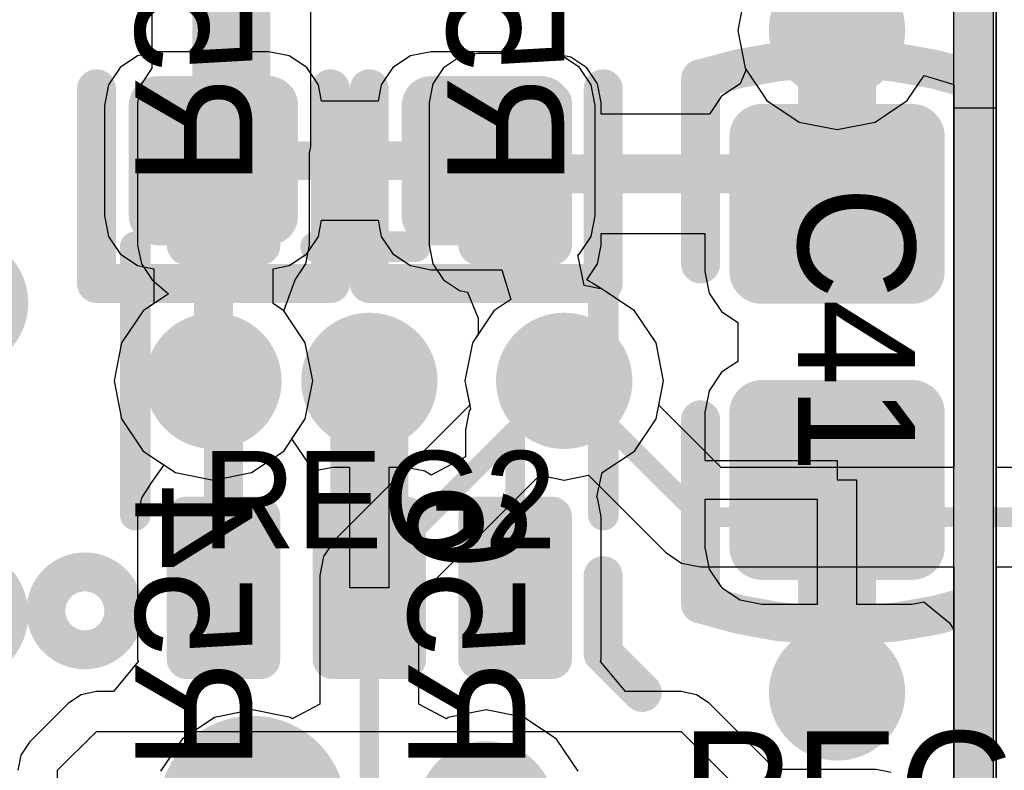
# Model space of a CAD drawing. Header units: millimetres. Extents: x 1.4 to 10.4, y 0 to 10.9.
# Tile 67 of 177: x 3.71 to 3.963, y 4.985 to 5.178. Entities that reach past the tile are written whole.
import ezdxf

# ---------------------------------------------------------------- set-up
doc = ezdxf.new("R2010")
doc.units = ezdxf.units.MM
doc.header["$MEASUREMENT"] = 0
for name, color, linetype in [('BottomLayer', 5, 'Continuous'), ('BottomOverlay', 54, 'Continuous'), ('BottomPaste', 16, 'Continuous'), ('BottomSolder', 6, 'Continuous'), ('DrillDrawing', 1, 'Continuous'), ('DrillGuide', 244, 'Continuous'), ('InternalPlane1', 76, 'Continuous'), ('InternalPlane2', 16, 'Continuous'), ('Mechanical31', 56, 'Continuous'), ('Mechanical32', 56, 'Continuous'), ('MultiLayer', 9, 'Continuous'), ('TopLayer', 1, 'Continuous'), ('TopOverlay', 2, 'Continuous'), ('TopPaste', 8, 'Continuous'), ('TopSolder', 216, 'Continuous')]:
    doc.layers.add(name, color=color, linetype=linetype)

msp = doc.modelspace()

# ---------------------------------------------------------------- linework, layer by layer
at = {"layer": 'BottomLayer'}
for p, q in [((3.95, 5.155), (3.95, 5.195)), ((3.96082, 5.195), (3.96082, 5.155)), ((3.96082, 5.155), (3.96082, 5.195)), ((3.89645, 5.18475), (3.89451, 5.175)), ((3.89451, 5.175), (3.89645, 5.16525)), ((3.74583, 5.16952), (3.74054, 5.16847)), ((3.77417, 5.16952), (3.74583, 5.16952)), ((3.77946, 5.16847), (3.77417, 5.16952)), ((3.81583, 5.16952), (3.81054, 5.16847)), ((3.84417, 5.16952), (3.81583, 5.16952)), ((3.84946, 5.16847), (3.84417, 5.16952)), ((3.74054, 5.16847), (3.73606, 5.16547)), ((3.78394, 5.16547), (3.77946, 5.16847)), ((3.81054, 5.16847), (3.80606, 5.16547)), ((3.85394, 5.16547), (3.84946, 5.16847)), ((3.73606, 5.16547), (3.73307, 5.16099)), ((3.78693, 5.16099), (3.78394, 5.16547)), ((3.80606, 5.16547), (3.80307, 5.16099)), ((3.85693, 5.16099), (3.85394, 5.16547)), ((3.89645, 5.16525), (3.90198, 5.15698)), ((3.93802, 5.15698), (3.94234, 5.16344)), ((3.94234, 5.16344), (3.95, 5.16112)), ((3.95, 5.16112), (3.95, 5.06274)), ((3.73307, 5.16099), (3.73202, 5.15571)), ((3.78776, 5.15683), (3.78693, 5.16099)), ((3.80307, 5.16099), (3.80224, 5.15683)), ((3.85798, 5.15571), (3.85693, 5.16099)), ((3.80224, 5.15683), (3.78776, 5.15683)), ((3.90198, 5.15698), (3.91025, 5.15145)), ((3.92975, 5.15145), (3.93802, 5.15698)), ((3.73202, 5.15571), (3.73202, 5.12736)), ((3.85798, 5.12736), (3.85798, 5.15571)), ((3.96082, 5.155), (3.95, 5.155)), ((3.96082, 5.06274), (3.96082, 5.155)), ((3.91025, 5.15145), (3.92, 5.14951)), ((3.92, 5.14951), (3.92975, 5.15145)), ((3.73202, 5.12736), (3.73307, 5.12208)), ((3.78693, 5.12208), (3.78776, 5.12624)), ((3.78776, 5.12624), (3.80224, 5.12624)), ((3.80224, 5.12624), (3.80307, 5.12208)), ((3.85693, 5.12208), (3.85798, 5.12736)), ((3.73307, 5.12208), (3.73606, 5.1176)), ((3.78394, 5.1176), (3.78693, 5.12208)), ((3.80307, 5.12208), (3.80606, 5.1176)), ((3.85394, 5.1176), (3.85693, 5.12208)), ((3.73606, 5.1176), (3.74054, 5.1146)), ((3.77946, 5.1146), (3.78394, 5.1176)), ((3.80606, 5.1176), (3.81054, 5.1146)), ((3.85353, 5.11732), (3.85394, 5.1176)), ((3.85509, 5.10948), (3.85353, 5.11732)), ((3.74054, 5.1146), (3.74471, 5.11378)), ((3.74471, 5.11378), (3.74471, 5.10485)), ((3.77529, 5.11378), (3.77946, 5.1146)), ((3.77529, 5.10485), (3.77529, 5.11378)), ((3.81054, 5.1146), (3.81583, 5.11355)), ((3.81583, 5.11355), (3.83396, 5.11355)), ((3.83396, 5.11355), (3.83628, 5.1059)), ((3.85975, 5.10855), (3.85509, 5.10948)), ((3.86802, 5.10302), (3.85975, 5.10855)), ((3.83628, 5.1059), (3.83198, 5.10302)), ((3.74198, 5.10302), (3.73645, 5.09475)), ((3.74471, 5.10485), (3.74198, 5.10302)), ((3.77802, 5.10302), (3.77529, 5.10485)), ((3.78355, 5.09475), (3.77802, 5.10302)), ((3.83198, 5.10302), (3.82645, 5.09475)), ((3.87355, 5.09475), (3.86802, 5.10302)), ((3.73645, 5.09475), (3.73451, 5.085)), ((3.78549, 5.085), (3.78355, 5.09475)), ((3.82645, 5.09475), (3.82451, 5.085)), ((3.87549, 5.085), (3.87355, 5.09475)), ((3.73451, 5.085), (3.73645, 5.07525)), ((3.78355, 5.07525), (3.78549, 5.085)), ((3.82451, 5.085), (3.82575, 5.07877)), ((3.87425, 5.07877), (3.87549, 5.085)), ((3.82575, 5.07877), (3.79099, 5.04401)), ((3.89028, 5.06274), (3.87425, 5.07877)), ((3.73645, 5.07525), (3.74198, 5.06698)), ((3.77802, 5.06698), (3.78355, 5.07525)), ((3.74198, 5.06698), (3.75025, 5.06145)), ((3.76975, 5.06145), (3.77802, 5.06698)), ((3.95, 5.06274), (3.89028, 5.06274)), ((4.01, 5.06274), (3.96082, 5.06274)), ((3.75025, 5.06145), (3.76, 5.05951)), ((3.76, 5.05951), (3.76975, 5.06145)), ((3.81274, 5.02972), (3.84377, 5.06075)), ((3.84377, 5.06075), (3.85, 5.05951)), ((3.85, 5.05951), (3.85623, 5.06075)), ((3.85623, 5.06075), (3.87599, 5.04099)), ((3.79099, 5.04401), (3.78823, 5.03988)), ((3.78823, 5.03988), (3.78726, 5.035)), ((3.87599, 5.04099), (3.88012, 5.03823)), ((3.88012, 5.03823), (3.885, 5.03726)), ((3.78726, 5.035), (3.78726, 5.00202)), ((3.885, 5.03726), (3.95, 5.03726)), ((3.95, 5.03726), (3.95, 4.73711)), ((3.96082, 4.73711), (3.96082, 5.03726)), ((3.96082, 5.03726), (4.00472, 5.03726)), ((3.81274, 5.00202), (3.81274, 5.02972)), ((3.78726, 5.00202), (3.7802, 4.99825)), ((3.8198, 4.99825), (3.81274, 5.00202)), ((3.77, 5.00049), (3.76025, 4.99855)), ((3.77975, 4.99855), (3.77, 5.00049)), ((3.83, 5.00049), (3.82025, 4.99855)), ((3.83975, 4.99855), (3.83, 5.00049)), ((3.76025, 4.99855), (3.75198, 4.99302)), ((3.7802, 4.99825), (3.77975, 4.99855)), ((3.82025, 4.99855), (3.8198, 4.99825)), ((3.84802, 4.99302), (3.83975, 4.99855)), ((3.75198, 4.99302), (3.74645, 4.98475)), ((3.85355, 4.98475), (3.84802, 4.99302))]:
    msp.add_line(p, q, dxfattribs=at)
for points, const_width in [([(3.9125, 5.175, 1), (3.9275, 5.175, 1)], 0.015), ([(3.74406, 5.15571, 1), (3.7476, 5.15571, 1)], 0.00354), ([(3.7724, 5.15571, 1), (3.77594, 5.15571, 1)], 0.00354), ([(3.81406, 5.15571, 1), (3.8176, 5.15571, 1)], 0.00354), ([(3.8424, 5.15571, 1), (3.84594, 5.15571, 1)], 0.00354), ([(3.7575, 5.14154, 1), (3.7625, 5.14154, 1)], 0.005), ([(3.7575, 5.14154, 1), (3.7625, 5.14154, 1)], 0.005), ([(3.8275, 5.14154, 1), (3.8325, 5.14154, 1)], 0.005), ([(3.74406, 5.12736, 1), (3.7476, 5.12736, 1)], 0.00354), ([(3.7724, 5.12736, 1), (3.77594, 5.12736, 1)], 0.00354), ([(3.81406, 5.12736, 1), (3.8176, 5.12736, 1)], 0.00354), ([(3.8424, 5.12736, 1), (3.84594, 5.12736, 1)], 0.00354), ([(3.7525, 5.085, 1), (3.7675, 5.085, 1)], 0.015), ([(3.7925, 5.085, 1), (3.8075, 5.085, 1)], 0.015), ([(3.8425, 5.085, 1), (3.8575, 5.085, 1)], 0.015), ([(3.7575, 5.085, 1), (3.7625, 5.085, 1)], 0.005), ([(3.84875, 5.085, 1), (3.85125, 5.085, 1)], 0.0025), ([(3.84875, 5.085, 1), (3.85125, 5.085, 1)], 0.0025), ([(3.88375, 5.05, 1), (3.88625, 5.05, 1)], 0.0025), ([(3.88375, 5.05, 1), (3.88625, 5.05, 1)], 0.0025), ([(3.79875, 5.035, 1), (3.80125, 5.035, 1)], 0.0025), ([(3.79875, 5.035, 1), (3.80125, 5.035, 1)], 0.0025), ([(3.9125, 5.005, 1), (3.9275, 5.005, 1)], 0.015), ([(3.7625, 4.975, 1), (3.7775, 4.975, 1)], 0.015), ([(3.8225, 4.975, 1), (3.8375, 4.975, 1)], 0.015)]:
    msp.add_lwpolyline(points, format="xyb", close=True, dxfattribs=dict(at, const_width=const_width))
for points, const_width in [([(3.76, 5.085), (3.76, 5.14154)], 0.01), ([(3.76, 5.14154), (3.83, 5.14154)], 0.01), ([(3.8, 5.035), (3.85, 5.085)], 0.005), ([(3.85, 5.085), (3.885, 5.05)], 0.005), ([(3.885, 5.05), (4.01, 5.05)], 0.005), ([(3.8, 4.92), (3.8, 5.035)], 0.005)]:
    msp.add_lwpolyline(points, dxfattribs=dict(at, const_width=const_width))
for points in [[(3.77417, 5.12382), (3.77417, 5.15925), (3.74583, 5.12382), (3.74583, 5.15925)], [(3.81583, 5.15925), (3.81583, 5.12382), (3.84417, 5.15925), (3.84417, 5.12382)], [(3.77772, 5.12736), (3.77772, 5.15571), (3.74228, 5.12736), (3.74228, 5.15571)], [(3.81228, 5.15571), (3.81228, 5.12736), (3.84772, 5.15571), (3.84772, 5.12736)]]:
    msp.add_solid(points, dxfattribs=at)
at = {"layer": 'BottomOverlay', "const_width": 0.01}
for points in [[(3.73, 5.11), (3.73, 5.16)], [(3.79, 5.11), (3.79, 5.16)], [(3.8, 5.11), (3.8, 5.16)], [(3.86, 5.11), (3.86, 5.16)], [(3.73, 5.11), (3.79, 5.11)], [(3.8, 5.11), (3.86, 5.11)]]:
    msp.add_lwpolyline(points, dxfattribs=at)
at = {"layer": 'BottomOverlay', "const_width": 0.005}
for points in [[(3.7275, 5.16, 1), (3.7325, 5.16, 1)], [(3.7875, 5.16, 1), (3.7925, 5.16, 1)], [(3.7975, 5.16, 1), (3.8025, 5.16, 1)], [(3.8575, 5.16, 1), (3.8625, 5.16, 1)], [(3.7275, 5.11, 1), (3.7325, 5.11, 1)], [(3.7275, 5.11, 1), (3.7325, 5.11, 1)], [(3.7875, 5.11, 1), (3.7925, 5.11, 1)], [(3.7875, 5.11, 1), (3.7925, 5.11, 1)], [(3.7975, 5.11, 1), (3.8025, 5.11, 1)], [(3.7975, 5.11, 1), (3.8025, 5.11, 1)], [(3.8575, 5.11, 1), (3.8625, 5.11, 1)], [(3.8575, 5.11, 1), (3.8625, 5.11, 1)]]:
    msp.add_lwpolyline(points, format="xyb", close=True, dxfattribs=at)
at = {"layer": 'BottomPaste', "const_width": 0.00354}
for points in [[(3.74406, 5.15571, 1), (3.7476, 5.15571, 1)], [(3.7724, 5.15571, 1), (3.77594, 5.15571, 1)], [(3.81406, 5.15571, 1), (3.8176, 5.15571, 1)], [(3.8424, 5.15571, 1), (3.84594, 5.15571, 1)], [(3.74406, 5.12736, 1), (3.7476, 5.12736, 1)], [(3.7724, 5.12736, 1), (3.77594, 5.12736, 1)], [(3.81406, 5.12736, 1), (3.8176, 5.12736, 1)], [(3.8424, 5.12736, 1), (3.84594, 5.12736, 1)]]:
    msp.add_lwpolyline(points, format="xyb", close=True, dxfattribs=at)
at = {"layer": 'BottomPaste'}
for points in [[(3.77417, 5.12382), (3.77417, 5.15925), (3.74583, 5.12382), (3.74583, 5.15925)], [(3.81583, 5.15925), (3.81583, 5.12382), (3.84417, 5.15925), (3.84417, 5.12382)], [(3.77772, 5.12736), (3.77772, 5.15571), (3.74228, 5.12736), (3.74228, 5.15571)], [(3.81228, 5.15571), (3.81228, 5.12736), (3.84772, 5.15571), (3.84772, 5.12736)]]:
    msp.add_solid(points, dxfattribs=at)
at = {"layer": 'BottomSolder', "const_width": 0.00754}
for points in [[(3.74206, 5.15571, 1), (3.7496, 5.15571, 1)], [(3.7704, 5.15571, 1), (3.77794, 5.15571, 1)], [(3.81206, 5.15571, 1), (3.8196, 5.15571, 1)], [(3.8404, 5.15571, 1), (3.84794, 5.15571, 1)], [(3.74206, 5.12736, 1), (3.7496, 5.12736, 1)], [(3.7704, 5.12736, 1), (3.77794, 5.12736, 1)], [(3.81206, 5.12736, 1), (3.8196, 5.12736, 1)], [(3.8404, 5.12736, 1), (3.84794, 5.12736, 1)]]:
    msp.add_lwpolyline(points, format="xyb", close=True, dxfattribs=at)
at = {"layer": 'BottomSolder'}
for points in [[(3.77417, 5.11982), (3.77417, 5.16325), (3.74583, 5.11982), (3.74583, 5.16325)], [(3.81583, 5.16325), (3.81583, 5.11982), (3.84417, 5.16325), (3.84417, 5.11982)], [(3.78172, 5.12736), (3.78172, 5.15571), (3.73828, 5.12736), (3.73828, 5.15571)], [(3.80828, 5.15571), (3.80828, 5.12736), (3.85172, 5.15571), (3.85172, 5.12736)]]:
    msp.add_solid(points, dxfattribs=at)
at = {"layer": 'DrillDrawing', "const_width": 0.0075}
for points in [[(3.91625, 5.175, 1), (3.92375, 5.175, 1)], [(3.75625, 5.085, 1), (3.76375, 5.085, 1)], [(3.79625, 5.085, 1), (3.80375, 5.085, 1)], [(3.84625, 5.085, 1), (3.85375, 5.085, 1)], [(3.91625, 5.005, 1), (3.92375, 5.005, 1)]]:
    msp.add_lwpolyline(points, format="xyb", close=True, dxfattribs=at)
at = {"layer": 'DrillGuide', "const_width": 0.0075}
for points in [[(3.91625, 5.175, 1), (3.92375, 5.175, 1)], [(3.75625, 5.085, 1), (3.76375, 5.085, 1)], [(3.79625, 5.085, 1), (3.80375, 5.085, 1)], [(3.84625, 5.085, 1), (3.85375, 5.085, 1)], [(3.91625, 5.005, 1), (3.92375, 5.005, 1)]]:
    msp.add_lwpolyline(points, format="xyb", close=True, dxfattribs=at)
at = {"layer": 'InternalPlane1'}
for p, q in [((3.9601, 4.735), (3.9601, 5.28)), ((3.9499, 5.27789), (3.9499, 4.73711))]:
    msp.add_line(p, q, dxfattribs=at)
at = {"layer": 'InternalPlane1', "const_width": 0.01}
msp.add_lwpolyline([(3.955, 4.735), (3.955, 5.28)], dxfattribs=at)
at = {"layer": 'InternalPlane1', "const_width": 0.0175}
for points in [[(3.91125, 5.175, 1), (3.92875, 5.175, 1)], [(3.75125, 5.085, 1), (3.76875, 5.085, 1)], [(3.84125, 5.085, 1), (3.85875, 5.085, 1)], [(3.76125, 4.975, 1), (3.77875, 4.975, 1)], [(3.82125, 4.975, 1), (3.83875, 4.975, 1)]]:
    msp.add_lwpolyline(points, format="xyb", close=True, dxfattribs=at)
at = {"layer": 'InternalPlane2'}
for p, q in [((3.9601, 4.735), (3.9601, 5.28)), ((3.9499, 5.27789), (3.9499, 4.73711))]:
    msp.add_line(p, q, dxfattribs=at)
at = {"layer": 'InternalPlane2', "const_width": 0.01}
msp.add_lwpolyline([(3.955, 4.735), (3.955, 5.28)], dxfattribs=at)
at = {"layer": 'InternalPlane2', "const_width": 0.0175}
for points in [[(3.68625, 5.105, 1), (3.70375, 5.105, 1)], [(3.75125, 5.085, 1), (3.76875, 5.085, 1)], [(3.79125, 5.085, 1), (3.80875, 5.085, 1)], [(3.84125, 5.085, 1), (3.85875, 5.085, 1)], [(3.68625, 5.025, 1), (3.70375, 5.025, 1)], [(3.91125, 5.005, 1), (3.92875, 5.005, 1)]]:
    msp.add_lwpolyline(points, format="xyb", close=True, dxfattribs=at)
at = {"layer": 'MultiLayer', "const_width": 0.015}
for points in [[(3.9125, 5.175, 1), (3.9275, 5.175, 1)], [(3.7525, 5.085, 1), (3.7675, 5.085, 1)], [(3.7925, 5.085, 1), (3.8075, 5.085, 1)], [(3.8425, 5.085, 1), (3.8575, 5.085, 1)], [(3.9125, 5.005, 1), (3.9275, 5.005, 1)], [(3.7625, 4.975, 1), (3.7775, 4.975, 1)], [(3.8225, 4.975, 1), (3.8375, 4.975, 1)]]:
    msp.add_lwpolyline(points, format="xyb", close=True, dxfattribs=at)
at = {"layer": 'TopLayer'}
for p, q in [((3.95, 4.965), (3.95, 5.27789)), ((3.96082, 5.27789), (3.96082, 4.965)), ((3.96082, 4.98102), (3.96082, 5.27776)), ((3.74418, 5.20171), (3.74418, 5.16528)), ((3.78496, 5.14512), (3.78496, 5.20171)), ((3.89645, 5.18475), (3.89451, 5.175)), ((3.89451, 5.175), (3.89645, 5.16525)), ((3.82795, 5.16906), (3.82313, 5.1681)), ((3.84685, 5.16906), (3.82795, 5.16906)), ((3.85167, 5.1681), (3.84685, 5.16906)), ((3.82313, 5.1681), (3.81904, 5.16537)), ((3.85576, 5.16537), (3.85167, 5.1681)), ((3.74418, 5.16528), (3.7415, 5.16128)), ((3.81904, 5.16537), (3.81631, 5.16128)), ((3.8585, 5.16128), (3.85576, 5.16537)), ((3.89665, 5.16495), (3.89512, 5.16126)), ((3.89645, 5.16525), (3.89665, 5.16495)), ((3.7415, 5.16128), (3.74055, 5.15646)), ((3.81631, 5.16128), (3.81535, 5.15646)), ((3.85945, 5.15646), (3.8585, 5.16128)), ((3.89512, 5.16126), (3.89038, 5.15809)), ((3.74055, 5.15646), (3.74055, 5.11984)), ((3.81535, 5.15646), (3.81535, 5.11984)), ((3.85945, 5.15344), (3.85945, 5.15646)), ((3.89038, 5.15809), (3.88727, 5.15344)), ((3.88727, 5.15344), (3.85945, 5.15344)), ((3.78465, 5.14357), (3.78496, 5.14512)), ((3.78465, 5.11984), (3.78465, 5.14357)), ((3.78496, 5.14512), (3.78496, 5.14512)), ((3.78496, 5.14512), (3.78496, 5.14512)), ((3.78496, 5.14512), (3.78496, 5.14512)), ((3.85945, 5.11984), (3.85945, 5.12286)), ((3.85945, 5.12286), (3.8861, 5.12286)), ((3.8861, 5.12286), (3.8861, 5.11311)), ((3.74055, 5.11984), (3.7415, 5.11502)), ((3.78369, 5.11502), (3.78465, 5.11984)), ((3.81535, 5.11984), (3.81631, 5.11502)), ((3.8585, 5.11502), (3.85945, 5.11984)), ((3.7415, 5.11502), (3.74424, 5.11093)), ((3.78096, 5.11093), (3.78369, 5.11502)), ((3.81631, 5.11502), (3.81904, 5.11093)), ((3.85576, 5.11093), (3.8585, 5.11502)), ((3.8861, 5.11311), (3.88721, 5.10752)), ((3.74424, 5.11093), (3.74424, 5.11093)), ((3.74424, 5.11093), (3.74424, 5.11093)), ((3.74424, 5.11093), (3.74424, 5.11093)), ((3.74424, 5.11093), (3.74424, 5.11093)), ((3.74424, 5.11093), (3.74424, 5.11093)), ((3.74424, 5.11093), (3.74424, 5.11093)), ((3.74424, 5.11093), (3.74424, 5.11093)), ((3.74424, 5.11093), (3.74849, 5.10738)), ((3.77802, 5.10302), (3.78096, 5.11093)), ((3.78096, 5.11093), (3.78096, 5.11093)), ((3.78096, 5.11093), (3.78096, 5.11093)), ((3.81904, 5.11093), (3.82313, 5.1082)), ((3.85975, 5.10855), (3.85576, 5.11093)), ((3.82313, 5.1082), (3.82516, 5.10779)), ((3.86802, 5.10302), (3.85975, 5.10855)), ((3.85975, 5.10855), (3.85975, 5.10855)), ((3.85975, 5.10855), (3.85975, 5.10855)), ((3.85975, 5.10855), (3.85975, 5.10855)), ((3.85975, 5.10855), (3.85975, 5.10855)), ((3.85975, 5.10855), (3.85975, 5.10855)), ((3.74849, 5.10738), (3.74198, 5.10302)), ((3.82516, 5.10779), (3.82795, 5.10106)), ((3.88721, 5.10752), (3.89038, 5.10278)), ((3.74198, 5.10302), (3.73645, 5.09475)), ((3.78355, 5.09475), (3.77802, 5.10302)), ((3.77802, 5.10302), (3.77802, 5.10302)), ((3.77802, 5.10302), (3.77802, 5.10302)), ((3.77802, 5.10302), (3.77802, 5.10302)), ((3.77802, 5.10302), (3.77802, 5.10302)), ((3.77802, 5.10302), (3.77802, 5.10302)), ((3.77802, 5.10302), (3.77802, 5.10302)), ((3.87355, 5.09475), (3.86802, 5.10302)), ((3.82795, 5.10106), (3.82795, 5.097)), ((3.89038, 5.10278), (3.89453, 5.1)), ((3.89453, 5.1), (3.89453, 5.09)), ((3.82795, 5.097), (3.82645, 5.09475)), ((3.73645, 5.09475), (3.73451, 5.085)), ((3.78549, 5.085), (3.78355, 5.09475)), ((3.82645, 5.09475), (3.82451, 5.085)), ((3.87549, 5.085), (3.87355, 5.09475)), ((3.89453, 5.09), (3.89038, 5.08722)), ((3.89038, 5.08722), (3.88721, 5.08248)), ((3.73451, 5.085), (3.73645, 5.07525)), ((3.78355, 5.07525), (3.78549, 5.085)), ((3.82451, 5.085), (3.82595, 5.07776)), ((3.87355, 5.07525), (3.87549, 5.085)), ((3.88721, 5.08248), (3.8861, 5.07689)), ((3.82595, 5.07776), (3.82563, 5.07728)), ((3.73645, 5.07525), (3.74198, 5.06698)), ((3.78015, 5.07015), (3.78355, 5.07525)), ((3.82563, 5.07728), (3.82466, 5.0724)), ((3.86802, 5.06698), (3.87355, 5.07525)), ((3.8861, 5.07689), (3.8861, 5.06457)), ((3.78573, 5.0618), (3.78015, 5.07015)), ((3.82466, 5.0724), (3.82466, 5.06547)), ((3.74198, 5.06698), (3.7473, 5.06342)), ((3.82466, 5.06547), (3.81584, 5.06076)), ((3.85975, 5.06145), (3.86802, 5.06698)), ((3.7473, 5.06342), (3.74423, 5.05907)), ((3.7473, 5.06342), (3.7473, 5.06342)), ((3.79055, 5.06276), (3.78573, 5.0618)), ((3.795, 5.06276), (3.79055, 5.06276)), ((3.795, 5.03185), (3.795, 5.06276)), ((3.80945, 5.06276), (3.805, 5.06276)), ((3.805, 5.06276), (3.805, 5.03185)), ((3.81427, 5.0618), (3.80945, 5.06276)), ((3.8861, 5.06457), (3.92, 5.06457)), ((3.92, 5.06457), (3.92, 5.05957)), ((3.78573, 5.0618), (3.78573, 5.0618)), ((3.78573, 5.0618), (3.78573, 5.0618)), ((3.78573, 5.0618), (3.78573, 5.0618)), ((3.81584, 5.06076), (3.81427, 5.0618)), ((3.85834, 5.05521), (3.85975, 5.06145)), ((3.85975, 5.06145), (3.85975, 5.06145)), ((3.85975, 5.06145), (3.85975, 5.06145)), ((3.85975, 5.06145), (3.85975, 5.06145)), ((3.74423, 5.05907), (3.7415, 5.05498)), ((3.74423, 5.05907), (3.74423, 5.05907)), ((3.74423, 5.05907), (3.74423, 5.05907)), ((3.92, 5.05957), (3.925, 5.05957)), ((3.925, 5.05957), (3.925, 5.02763)), ((3.7415, 5.05498), (3.74054, 5.05016)), ((3.8585, 5.05498), (3.85834, 5.05521)), ((3.85945, 5.05016), (3.8585, 5.05498)), ((3.915, 5.05457), (3.8861, 5.05457)), ((3.8861, 5.05457), (3.8861, 5.04224)), ((3.915, 5.02763), (3.915, 5.05457)), ((3.74054, 5.05016), (3.74054, 5.01354)), ((3.85945, 5.01354), (3.85945, 5.05016)), ((3.8861, 5.04224), (3.88721, 5.03665)), ((3.88721, 5.03665), (3.89038, 5.03191)), ((3.805, 5.03185), (3.795, 5.03185)), ((3.89038, 5.03191), (3.89512, 5.02874)), ((3.89512, 5.02874), (3.90071, 5.02763)), ((3.90071, 5.02763), (3.915, 5.02763)), ((3.925, 5.02763), (3.93929, 5.02763)), ((3.93929, 5.02763), (3.94227, 5.02823)), ((3.94227, 5.02823), (3.94882, 5.02285)), ((3.94882, 5.02285), (3.95, 5.02109)), ((3.95, 5.02109), (3.95, 4.98248)), ((3.74066, 5.01293), (3.73432, 5.0052)), ((3.74054, 5.01354), (3.74066, 5.01293)), ((3.85933, 5.01293), (3.85945, 5.01354)), ((3.86568, 5.0052), (3.85933, 5.01293)), ((3.73, 5.0052), (3.7261, 5.00442)), ((3.73432, 5.0052), (3.73, 5.0052)), ((3.88, 5.0052), (3.86568, 5.0052)), ((3.8839, 5.00442), (3.88, 5.0052)), ((3.72279, 5.00221), (3.71279, 4.99221)), ((3.7261, 5.00442), (3.72279, 5.00221)), ((3.88721, 5.00221), (3.8839, 5.00442)), ((3.90422, 4.9852), (3.88721, 5.00221)), ((3.72, 4.985), (3.73, 4.995)), ((3.73, 4.995), (3.88, 4.995)), ((3.88, 4.995), (3.9, 4.975)), ((3.71279, 4.99221), (3.71058, 4.9889)), ((3.71058, 4.9889), (3.7098, 4.985)), ((3.72, 4.875), (3.72, 4.985)), ((3.93, 4.9852), (3.90422, 4.9852)), ((3.9339, 4.98442), (3.93, 4.9852))]:
    msp.add_line(p, q, dxfattribs=at)
for points, const_width in [([(3.76457, 5.14512), (3.76457, 5.235)], 0.02), ([(3.92, 5.13043), (3.92, 5.175)], 0.02), ([(3.7626, 5.14315), (3.76457, 5.14512)], 0.02), ([(3.8374, 5.13815), (3.91228, 5.13815)], 0.01), ([(3.91228, 5.13815), (3.92, 5.13043)], 0.01), ([(3.8, 5.03185), (3.8, 5.085)], 0.02), ([(3.76, 5.085), (3.76259, 5.08241)], 0.01), ([(3.76259, 5.03185), (3.76259, 5.08241)], 0.01), ([(3.8374, 5.0724), (3.85, 5.085)], 0.005), ([(3.8374, 5.03185), (3.8374, 5.0724)], 0.005), ([(3.92, 5.005), (3.92, 5.05957)], 0.02), ([(3.77, 4.94587), (3.77, 4.975)], 0.02), ([(3.83, 4.94587), (3.83, 4.975)], 0.02)]:
    msp.add_lwpolyline(points, dxfattribs=dict(at, const_width=const_width))
for points, const_width in [([(3.9125, 5.175, 1), (3.9275, 5.175, 1)], 0.015), ([(3.915, 5.175, 1), (3.925, 5.175, 1)], 0.01), ([(3.75197, 5.15646, 1), (3.75433, 5.15646, 1)], 0.00236), ([(3.77087, 5.15646, 1), (3.77323, 5.15646, 1)], 0.00236), ([(3.82677, 5.15646, 1), (3.82913, 5.15646, 1)], 0.00236), ([(3.84567, 5.15646, 1), (3.84803, 5.15646, 1)], 0.00236), ([(3.75957, 5.14512, 1), (3.76957, 5.14512, 1)], 0.01), ([(3.75957, 5.14512, 1), (3.76957, 5.14512, 1)], 0.01), ([(3.7576, 5.14315, 1), (3.7676, 5.14315, 1)], 0.01), ([(3.89854, 5.14776, 1), (3.90287, 5.14776, 1)], 0.00433), ([(3.93713, 5.14776, 1), (3.94146, 5.14776, 1)], 0.00433), ([(3.8349, 5.13815, 1), (3.8399, 5.13815, 1)], 0.005), ([(3.90978, 5.13815, 1), (3.91478, 5.13815, 1)], 0.005), ([(3.90978, 5.13815, 1), (3.91478, 5.13815, 1)], 0.005), ([(3.915, 5.13043, 1), (3.925, 5.13043, 1)], 0.01), ([(3.9175, 5.13043, 1), (3.9225, 5.13043, 1)], 0.005), ([(3.75197, 5.11984, 1), (3.75433, 5.11984, 1)], 0.00236), ([(3.77087, 5.11984, 1), (3.77323, 5.11984, 1)], 0.00236), ([(3.82677, 5.11984, 1), (3.82913, 5.11984, 1)], 0.00236), ([(3.84567, 5.11984, 1), (3.84803, 5.11984, 1)], 0.00236), ([(3.89854, 5.11311, 1), (3.90287, 5.11311, 1)], 0.00433), ([(3.93713, 5.11311, 1), (3.94146, 5.11311, 1)], 0.00433), ([(3.7525, 5.085, 1), (3.7675, 5.085, 1)], 0.015), ([(3.7925, 5.085, 1), (3.8075, 5.085, 1)], 0.015), ([(3.8425, 5.085, 1), (3.8575, 5.085, 1)], 0.015), ([(3.795, 5.085, 1), (3.805, 5.085, 1)], 0.01), ([(3.7575, 5.085, 1), (3.7625, 5.085, 1)], 0.005), ([(3.76009, 5.08241, 1), (3.76509, 5.08241, 1)], 0.005), ([(3.76009, 5.08241, 1), (3.76509, 5.08241, 1)], 0.005), ([(3.84875, 5.085, 1), (3.85125, 5.085, 1)], 0.0025), ([(3.89854, 5.07689, 1), (3.90287, 5.07689, 1)], 0.00433), ([(3.93713, 5.07689, 1), (3.94146, 5.07689, 1)], 0.00433), ([(3.83615, 5.0724, 1), (3.83865, 5.0724, 1)], 0.0025), ([(3.83615, 5.0724, 1), (3.83865, 5.0724, 1)], 0.0025), ([(3.915, 5.05957, 1), (3.925, 5.05957, 1)], 0.01), ([(3.75196, 5.05016, 1), (3.75432, 5.05016, 1)], 0.00236), ([(3.77086, 5.05016, 1), (3.77322, 5.05016, 1)], 0.00236), ([(3.78937, 5.05016, 1), (3.79173, 5.05016, 1)], 0.00236), ([(3.80827, 5.05016, 1), (3.81063, 5.05016, 1)], 0.00236), ([(3.82677, 5.05016, 1), (3.82913, 5.05016, 1)], 0.00236), ([(3.84567, 5.05016, 1), (3.84803, 5.05016, 1)], 0.00236), ([(3.89854, 5.04224, 1), (3.90287, 5.04224, 1)], 0.00433), ([(3.93713, 5.04224, 1), (3.94146, 5.04224, 1)], 0.00433), ([(3.795, 5.03185, 1), (3.805, 5.03185, 1)], 0.01), ([(3.76009, 5.03185, 1), (3.76509, 5.03185, 1)], 0.005), ([(3.83615, 5.03185, 1), (3.83865, 5.03185, 1)], 0.0025), ([(3.9125, 5.005, 1), (3.9275, 5.005, 1)], 0.015), ([(3.75196, 5.01354, 1), (3.75432, 5.01354, 1)], 0.00236), ([(3.77086, 5.01354, 1), (3.77322, 5.01354, 1)], 0.00236), ([(3.78937, 5.01354, 1), (3.79173, 5.01354, 1)], 0.00236), ([(3.80827, 5.01354, 1), (3.81063, 5.01354, 1)], 0.00236), ([(3.82677, 5.01354, 1), (3.82913, 5.01354, 1)], 0.00236), ([(3.84567, 5.01354, 1), (3.84803, 5.01354, 1)], 0.00236), ([(3.915, 5.005, 1), (3.925, 5.005, 1)], 0.01), ([(3.7625, 4.975, 1), (3.7775, 4.975, 1)], 0.015), ([(3.8225, 4.975, 1), (3.8375, 4.975, 1)], 0.015), ([(3.765, 4.975, 1), (3.775, 4.975, 1)], 0.01), ([(3.825, 4.975, 1), (3.835, 4.975, 1)], 0.01)]:
    msp.add_lwpolyline(points, format="xyb", close=True, dxfattribs=dict(at, const_width=const_width))
for points in [[(3.77205, 5.15882), (3.75315, 5.15882), (3.77205, 5.11748), (3.75315, 5.11748)], [(3.84685, 5.15882), (3.82795, 5.15882), (3.84685, 5.11748), (3.82795, 5.11748)], [(3.77441, 5.15646), (3.75079, 5.15646), (3.77441, 5.11984), (3.75079, 5.11984)], [(3.84921, 5.15646), (3.82559, 5.15646), (3.84921, 5.11984), (3.82559, 5.11984)], [(3.93929, 5.10878), (3.93929, 5.15209), (3.90071, 5.10878), (3.90071, 5.15209)], [(3.94362, 5.11311), (3.94362, 5.14776), (3.89638, 5.11311), (3.89638, 5.14776)], [(3.93929, 5.03791), (3.93929, 5.08122), (3.90071, 5.03791), (3.90071, 5.08122)], [(3.94362, 5.04224), (3.94362, 5.07689), (3.89638, 5.04224), (3.89638, 5.07689)], [(3.77204, 5.05252), (3.75314, 5.05252), (3.77204, 5.01118), (3.75314, 5.01118)], [(3.80945, 5.05252), (3.79055, 5.05252), (3.80945, 5.01118), (3.79055, 5.01118)], [(3.84685, 5.05252), (3.82795, 5.05252), (3.84685, 5.01118), (3.82795, 5.01118)], [(3.7744, 5.05016), (3.75078, 5.05016), (3.7744, 5.01354), (3.75078, 5.01354)], [(3.81181, 5.05016), (3.78819, 5.05016), (3.81181, 5.01354), (3.78819, 5.01354)], [(3.84921, 5.05016), (3.82559, 5.05016), (3.84921, 5.01354), (3.82559, 5.01354)]]:
    msp.add_solid(points, dxfattribs=at)
at = {"layer": 'TopOverlay', "const_width": 0.01}
for points in [[(3.88515, 5.1626, -0.154963), (3.95476, 5.16233)], [(3.95485, 5.0274, -0.154963), (3.88524, 5.02767)]]:
    msp.add_lwpolyline(points, format="xyb", dxfattribs=at)
at = {"layer": 'TopOverlay'}
for points, const_width in [([(3.885, 5.115), (3.885, 5.1626)], 0.01), ([(3.955, 5.115), (3.955, 5.16233)], 0.01), ([(3.73995, 5.05055), (3.73995, 5.11945)], 0.00787), ([(3.78622, 5.11945), (3.81181, 5.11945)], 0.00787), ([(3.86003, 5.05055), (3.86003, 5.11945)], 0.00787), ([(3.885, 5.02767), (3.885, 5.075)], 0.01), ([(3.955, 5.0274), (3.955, 5.075)], 0.01), ([(3.86, 5.01499), (3.86, 5.035)], 0.01), ([(3.86, 5.01499), (3.86001, 5.01499)], 0.01), ([(3.86001, 5.01499), (3.87, 5.005)], 0.01)]:
    msp.add_lwpolyline(points, dxfattribs=dict(at, const_width=const_width))
for points, const_width in [([(3.8825, 5.1626, 1), (3.8875, 5.1626, 1)], 0.005), ([(3.88265, 5.1626, 1), (3.88765, 5.1626, 1)], 0.005), ([(3.95226, 5.16233, 1), (3.95726, 5.16233, 1)], 0.005), ([(3.9525, 5.16233, 1), (3.9575, 5.16233, 1)], 0.005), ([(3.73799, 5.11945, 1), (3.74192, 5.11945, 1)], 0.00394), ([(3.78425, 5.11945, 1), (3.78819, 5.11945, 1)], 0.00394), ([(3.80984, 5.11945, 1), (3.81378, 5.11945, 1)], 0.00394), ([(3.85806, 5.11945, 1), (3.862, 5.11945, 1)], 0.00394), ([(3.8825, 5.115, 1), (3.8875, 5.115, 1)], 0.005), ([(3.9525, 5.115, 1), (3.9575, 5.115, 1)], 0.005), ([(3.8825, 5.075, 1), (3.8875, 5.075, 1)], 0.005), ([(3.9525, 5.075, 1), (3.9575, 5.075, 1)], 0.005), ([(3.73799, 5.05055, 1), (3.74192, 5.05055, 1)], 0.00394), ([(3.85806, 5.05055, 1), (3.862, 5.05055, 1)], 0.00394), ([(3.73701, 5.02594, 1), (3.71701, 5.02594, 1)], 0.01), ([(3.8575, 5.035, 1), (3.8625, 5.035, 1)], 0.005), ([(3.8825, 5.02767, 1), (3.8875, 5.02767, 1)], 0.005), ([(3.88274, 5.02767, 1), (3.88774, 5.02767, 1)], 0.005), ([(3.95235, 5.0274, 1), (3.95735, 5.0274, 1)], 0.005), ([(3.9525, 5.0274, 1), (3.9575, 5.0274, 1)], 0.005), ([(3.71451, 5.02594, 1), (3.71951, 5.02594, 1)], 0.005), ([(3.73451, 5.02594, 1), (3.73951, 5.02594, 1)], 0.005), ([(3.8575, 5.01499, 1), (3.8625, 5.01499, 1)], 0.005), ([(3.8575, 5.01499, 1), (3.8625, 5.01499, 1)], 0.005), ([(3.85751, 5.01499, 1), (3.86251, 5.01499, 1)], 0.005), ([(3.85751, 5.01499, 1), (3.86251, 5.01499, 1)], 0.005), ([(3.8675, 5.005, 1), (3.8725, 5.005, 1)], 0.005), ([(3.79, 4.975, 1), (3.75, 4.975, 1)], 0.008)]:
    msp.add_lwpolyline(points, format="xyb", close=True, dxfattribs=dict(at, const_width=const_width))
at = {"layer": 'TopPaste'}
for points, const_width in [([(3.75197, 5.15646, 1), (3.75433, 5.15646, 1)], 0.00236), ([(3.77087, 5.15646, 1), (3.77323, 5.15646, 1)], 0.00236), ([(3.82677, 5.15646, 1), (3.82913, 5.15646, 1)], 0.00236), ([(3.84567, 5.15646, 1), (3.84803, 5.15646, 1)], 0.00236), ([(3.89854, 5.14776, 1), (3.90287, 5.14776, 1)], 0.00433), ([(3.93713, 5.14776, 1), (3.94146, 5.14776, 1)], 0.00433), ([(3.75197, 5.11984, 1), (3.75433, 5.11984, 1)], 0.00236), ([(3.77087, 5.11984, 1), (3.77323, 5.11984, 1)], 0.00236), ([(3.82677, 5.11984, 1), (3.82913, 5.11984, 1)], 0.00236), ([(3.84567, 5.11984, 1), (3.84803, 5.11984, 1)], 0.00236), ([(3.89854, 5.11311, 1), (3.90287, 5.11311, 1)], 0.00433), ([(3.93713, 5.11311, 1), (3.94146, 5.11311, 1)], 0.00433), ([(3.89854, 5.07689, 1), (3.90287, 5.07689, 1)], 0.00433), ([(3.93713, 5.07689, 1), (3.94146, 5.07689, 1)], 0.00433), ([(3.75196, 5.05016, 1), (3.75432, 5.05016, 1)], 0.00236), ([(3.77086, 5.05016, 1), (3.77322, 5.05016, 1)], 0.00236), ([(3.78937, 5.05016, 1), (3.79173, 5.05016, 1)], 0.00236), ([(3.80827, 5.05016, 1), (3.81063, 5.05016, 1)], 0.00236), ([(3.82677, 5.05016, 1), (3.82913, 5.05016, 1)], 0.00236), ([(3.84567, 5.05016, 1), (3.84803, 5.05016, 1)], 0.00236), ([(3.89854, 5.04224, 1), (3.90287, 5.04224, 1)], 0.00433), ([(3.93713, 5.04224, 1), (3.94146, 5.04224, 1)], 0.00433), ([(3.75196, 5.01354, 1), (3.75432, 5.01354, 1)], 0.00236), ([(3.77086, 5.01354, 1), (3.77322, 5.01354, 1)], 0.00236), ([(3.78937, 5.01354, 1), (3.79173, 5.01354, 1)], 0.00236), ([(3.80827, 5.01354, 1), (3.81063, 5.01354, 1)], 0.00236), ([(3.82677, 5.01354, 1), (3.82913, 5.01354, 1)], 0.00236), ([(3.84567, 5.01354, 1), (3.84803, 5.01354, 1)], 0.00236)]:
    msp.add_lwpolyline(points, format="xyb", close=True, dxfattribs=dict(at, const_width=const_width))
for points in [[(3.77205, 5.15882), (3.75315, 5.15882), (3.77205, 5.11748), (3.75315, 5.11748)], [(3.84685, 5.15882), (3.82795, 5.15882), (3.84685, 5.11748), (3.82795, 5.11748)], [(3.77441, 5.15646), (3.75079, 5.15646), (3.77441, 5.11984), (3.75079, 5.11984)], [(3.84921, 5.15646), (3.82559, 5.15646), (3.84921, 5.11984), (3.82559, 5.11984)], [(3.93929, 5.10878), (3.93929, 5.15209), (3.90071, 5.10878), (3.90071, 5.15209)], [(3.94362, 5.11311), (3.94362, 5.14776), (3.89638, 5.11311), (3.89638, 5.14776)], [(3.93929, 5.03791), (3.93929, 5.08122), (3.90071, 5.03791), (3.90071, 5.08122)], [(3.94362, 5.04224), (3.94362, 5.07689), (3.89638, 5.04224), (3.89638, 5.07689)], [(3.77204, 5.05252), (3.75314, 5.05252), (3.77204, 5.01118), (3.75314, 5.01118)], [(3.80945, 5.05252), (3.79055, 5.05252), (3.80945, 5.01118), (3.79055, 5.01118)], [(3.84685, 5.05252), (3.82795, 5.05252), (3.84685, 5.01118), (3.82795, 5.01118)], [(3.7744, 5.05016), (3.75078, 5.05016), (3.7744, 5.01354), (3.75078, 5.01354)], [(3.81181, 5.05016), (3.78819, 5.05016), (3.81181, 5.01354), (3.78819, 5.01354)], [(3.84921, 5.05016), (3.82559, 5.05016), (3.84921, 5.01354), (3.82559, 5.01354)]]:
    msp.add_solid(points, dxfattribs=at)
at = {"layer": 'TopSolder'}
for points, const_width in [([(3.75059, 5.15646, 1), (3.75571, 5.15646, 1)], 0.00512), ([(3.76949, 5.15646, 1), (3.77461, 5.15646, 1)], 0.00512), ([(3.82539, 5.15646, 1), (3.83051, 5.15646, 1)], 0.00512), ([(3.84429, 5.15646, 1), (3.84941, 5.15646, 1)], 0.00512), ([(3.89654, 5.14776, 1), (3.90487, 5.14776, 1)], 0.00833), ([(3.93513, 5.14776, 1), (3.94346, 5.14776, 1)], 0.00833), ([(3.75059, 5.11984, 1), (3.75571, 5.11984, 1)], 0.00512), ([(3.76949, 5.11984, 1), (3.77461, 5.11984, 1)], 0.00512), ([(3.82539, 5.11984, 1), (3.83051, 5.11984, 1)], 0.00512), ([(3.84429, 5.11984, 1), (3.84941, 5.11984, 1)], 0.00512), ([(3.89654, 5.11311, 1), (3.90487, 5.11311, 1)], 0.00833), ([(3.93513, 5.11311, 1), (3.94346, 5.11311, 1)], 0.00833), ([(3.89654, 5.07689, 1), (3.90487, 5.07689, 1)], 0.00833), ([(3.93513, 5.07689, 1), (3.94346, 5.07689, 1)], 0.00833), ([(3.75058, 5.05016, 1), (3.7557, 5.05016, 1)], 0.00512), ([(3.76948, 5.05016, 1), (3.7746, 5.05016, 1)], 0.00512), ([(3.78799, 5.05016, 1), (3.79311, 5.05016, 1)], 0.00512), ([(3.80689, 5.05016, 1), (3.81201, 5.05016, 1)], 0.00512), ([(3.82539, 5.05016, 1), (3.83051, 5.05016, 1)], 0.00512), ([(3.84429, 5.05016, 1), (3.84941, 5.05016, 1)], 0.00512), ([(3.89654, 5.04224, 1), (3.90487, 5.04224, 1)], 0.00833), ([(3.93513, 5.04224, 1), (3.94346, 5.04224, 1)], 0.00833), ([(3.75058, 5.01354, 1), (3.7557, 5.01354, 1)], 0.00512), ([(3.76948, 5.01354, 1), (3.7746, 5.01354, 1)], 0.00512), ([(3.78799, 5.01354, 1), (3.79311, 5.01354, 1)], 0.00512), ([(3.80689, 5.01354, 1), (3.81201, 5.01354, 1)], 0.00512), ([(3.82539, 5.01354, 1), (3.83051, 5.01354, 1)], 0.00512), ([(3.84429, 5.01354, 1), (3.84941, 5.01354, 1)], 0.00512), ([(3.7605, 4.975, 1), (3.7795, 4.975, 1)], 0.019)]:
    msp.add_lwpolyline(points, format="xyb", close=True, dxfattribs=dict(at, const_width=const_width))
for points in [[(3.77205, 5.16157), (3.75315, 5.16157), (3.77205, 5.11472), (3.75315, 5.11472)], [(3.84685, 5.16157), (3.82795, 5.16157), (3.84685, 5.11472), (3.82795, 5.11472)], [(3.77717, 5.15646), (3.74803, 5.15646), (3.77717, 5.11984), (3.74803, 5.11984)], [(3.85197, 5.15646), (3.82283, 5.15646), (3.85197, 5.11984), (3.82283, 5.11984)], [(3.93929, 5.10478), (3.93929, 5.15609), (3.90071, 5.10478), (3.90071, 5.15609)], [(3.94762, 5.11311), (3.94762, 5.14776), (3.89238, 5.11311), (3.89238, 5.14776)], [(3.93929, 5.03391), (3.93929, 5.08522), (3.90071, 5.03391), (3.90071, 5.08522)], [(3.94762, 5.04224), (3.94762, 5.07689), (3.89238, 5.04224), (3.89238, 5.07689)], [(3.77204, 5.05528), (3.75314, 5.05528), (3.77204, 5.00843), (3.75314, 5.00843)], [(3.80945, 5.05528), (3.79055, 5.05528), (3.80945, 5.00843), (3.79055, 5.00843)], [(3.84685, 5.05528), (3.82795, 5.05528), (3.84685, 5.00843), (3.82795, 5.00843)], [(3.77716, 5.05016), (3.74803, 5.05016), (3.77716, 5.01354), (3.74803, 5.01354)], [(3.81457, 5.05016), (3.78543, 5.05016), (3.81457, 5.01354), (3.78543, 5.01354)], [(3.85197, 5.05016), (3.82283, 5.05016), (3.85197, 5.01354), (3.82283, 5.01354)]]:
    msp.add_solid(points, dxfattribs=at)

# ---------------------------------------------------------------- texts
at = {"layer": 'BottomOverlay', "text_generation_flag": 2}
for s, p in [('R54', (3.74, 4.985)), ('R56', (3.81, 4.985))]:
    msp.add_text(s, height=0.03, rotation=270, dxfattribs=at).set_placement(p)
at = {"layer": 'Mechanical31'}
for s, height, rotation, p in [('C41', 0.03, 270, (3.91, 5.135)), ('REG2', 0.025, 360, (3.757, 5.042))]:
    msp.add_text(s, height=height, rotation=rotation, dxfattribs=at).set_placement(p)
at = {"layer": 'Mechanical32', "text_generation_flag": 2}
for s, p in [('R54', (3.74, 5.135)), ('R56', (3.82, 5.135))]:
    msp.add_text(s, height=0.03, rotation=270, dxfattribs=at).set_placement(p)
at = {"layer": 'TopOverlay'}
msp.add_text('REG2', height=0.03, rotation=360, dxfattribs=at).set_placement((3.88, 4.965))

doc.saveas('drawing.dxf')
